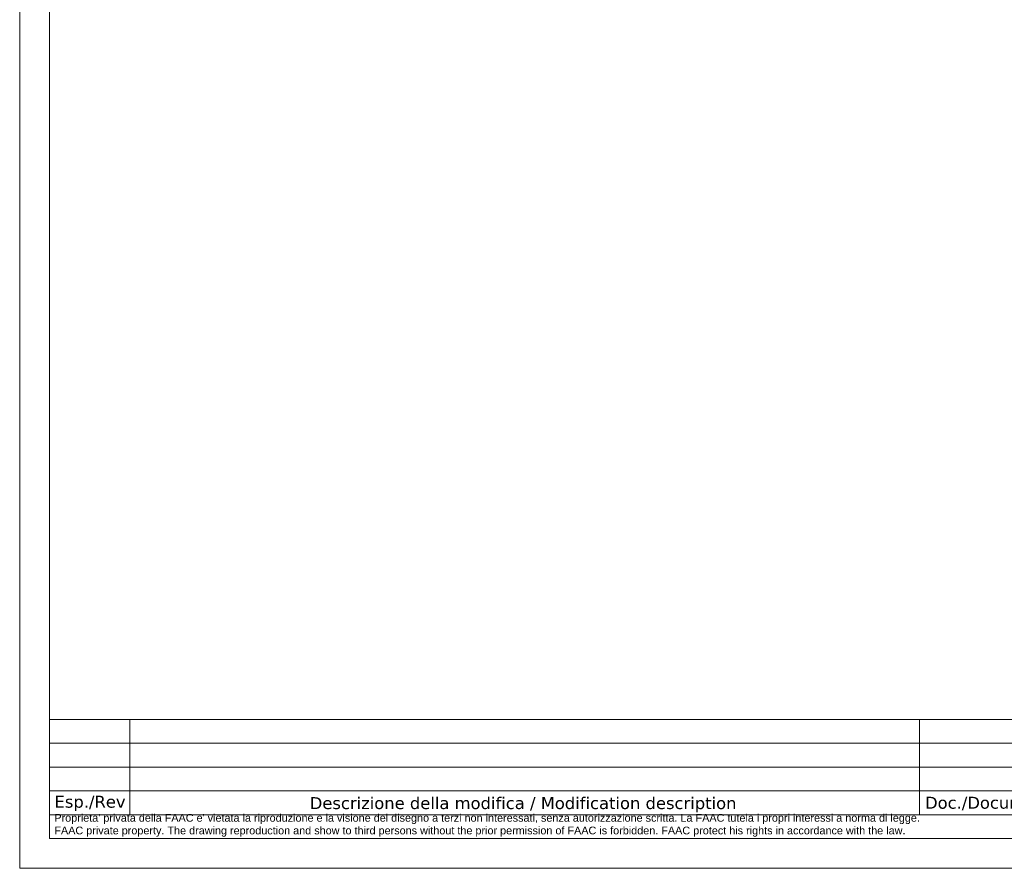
# Model space of a CAD drawing. Header units: millimetres. Extents: x 5 to 414, y 5 to 290.
# Tile 1 of 83: x 5 to 170, y 5 to 148. Entities that reach past the tile are written whole.
import ezdxf

# ---------------------------------------------------------------- set-up
doc = ezdxf.new("R2010")
doc.units = ezdxf.units.MM
doc.layers.add('256', color=7, linetype='Continuous', true_color=0xffffff)
doc.styles.add('Arial', font='Arial')

# ---------------------------------------------------------------- blocks, each defined once
blk = doc.blocks.new('FAAC_TAB_REVISIONS')
at = {"layer": '256', "color": 92, "linetype": 'Continuous', "lineweight": 13}
for p, q in [((0, 16), (13.5, 16)), ((0, 16), (0, 12)), ((13.5, 16), (146, 16)), ((146, 16), (169, 16)), ((0, 12), (0, 8)), ((0, 8), (0, 4)), ((0, 4), (0, 0))]:
    blk.add_line(p, q, dxfattribs=at)
at = {"layer": '256', "color": 92, "linetype": 'Continuous', "lineweight": 18}
for p, q in [((13.5, 16), (13.5, 12)), ((146, 16), (146, 12)), ((0, 12), (13.5, 12)), ((13.5, 12), (146, 12)), ((13.5, 12), (13.5, 8)), ((146, 12), (169, 12)), ((146, 12), (146, 8)), ((0, 8), (13.5, 8)), ((13.5, 8), (146, 8)), ((13.5, 8), (13.5, 4)), ((146, 8), (169, 8)), ((146, 8), (146, 4)), ((0, 4), (13.5, 4)), ((13.5, 4), (146, 4)), ((13.5, 4), (13.5, 0)), ((146, 4), (169, 4)), ((146, 4), (146, 0)), ((0, 0), (13.5, 0)), ((13.5, 0), (146, 0)), ((146, 0), (169, 0))]:
    blk.add_line(p, q, dxfattribs=at)

msp = doc.modelspace()

# ---------------------------------------------------------------- linework, layer by layer
at = {"layer": '256', "color": 92, "linetype": 'Continuous', "lineweight": 13}
for p, q in [((5.00001, 290.00006), (5.00001, 5)), ((9.99268, 30), (9.99268, 10)), ((9.99268, 14), (218.99293, 14)), ((5, 5), (414, 5))]:
    msp.add_line(p, q, dxfattribs=at)
at = {"layer": '256', "color": 5, "linetype": 'Continuous', "lineweight": 13}
for p, q in [((10.00001, 285.00006), (10.00001, 10)), ((10, 10), (409, 10))]:
    msp.add_line(p, q, dxfattribs=at)

# ---------------------------------------------------------------- block references
at = {"layer": '256', "color": 92, "linetype": 'Continuous', "lineweight": 13}
msp.add_blockref('FAAC_TAB_REVISIONS', (9.99354, 13.99934), dxfattribs=at)

# ---------------------------------------------------------------- texts
at = {"layer": '256', "color": 92, "linetype": 'Continuous', "lineweight": 13, "attachment_point": 7, "line_spacing_factor": 0.981117, "style": 'Arial'}
for s, insert, char_height in [('\\fArial|b0|i0;\\W1.0000;\\fVerdana|b0|i0; \\fArial Unicode MS|b0|i0;', (89.00754, 26.48303), 2), ('\\fArial|b0|i0;\\W1.0000;\\fVerdana|b0|i0; \\fArial Unicode MS|b0|i0;', (167.21534, 26.84997), 2), ('\\fArial|b0|i0;\\W1.0000;\\fVerdana|b0|i0; \\fArial Unicode MS|b0|i0;', (16.47394, 22.70288), 2), ('\\fArial|b0|i0;\\W1.0000;\\fVerdana|b0|i0; \\fArial Unicode MS|b0|i0;', (89.00754, 22.48303), 2), ('\\fArial|b0|i0;\\W1.0000;\\fVerdana|b0|i0; \\fArial Unicode MS|b0|i0;', (167.21534, 22.84997), 2), ('\\fArial|b0|i0;\\W1.0000;\\fVerdana|b0|i0; \\fArial Unicode MS|b0|i0;', (16.47394, 18.70288), 2), ('\\fArial|b0|i0;\\W1.0000;\\fVerdana|b0|i0; \\fArial Unicode MS|b0|i0;', (89.00754, 18.48303), 2), ('\\fArial|b0|i0;\\W1.0000;\\fVerdana|b0|i0; \\fArial Unicode MS|b0|i0;', (167.21534, 18.84997), 2), ('\\fArial|b0|i0;\\W1.0000;\\fVerdana|b0|i0;Esp./Rev\\fArial Unicode MS|b0|i0;', (10.84667, 14.61289), 2), ('\\fArial|b0|i0;\\W1.0000;\\fVerdana|b0|i0;Descrizione della modifica / Modification description\\fArial Unicode MS|b0|i0;', (53.66772, 14.3796), 2), ('\\fArial|b0|i0;\\W1.0000;\\fVerdana|b0|i0;Doc./Document\\fArial Unicode MS|b0|i0;', (156.91178, 14.75998), 2), ("\\fArial|b0|i0;\\W1.0000;Proprieta' privata della FAAC e' vietata la riproduzione e la visione del disegno a terzi non interessati, senza autorizzazione scritta. La FAAC tutela i propri interessi a norma di legge.\\PFAAC private property. The drawing reproduction and show to third persons without the prior permission of FAAC is forbidden. FAAC protect his rights in accordance with the law.", (10.81792, 10.31058), 1.3)]:
    msp.add_mtext(s, dxfattribs=dict(at, insert=insert, char_height=char_height))

doc.saveas('drawing.dxf')
